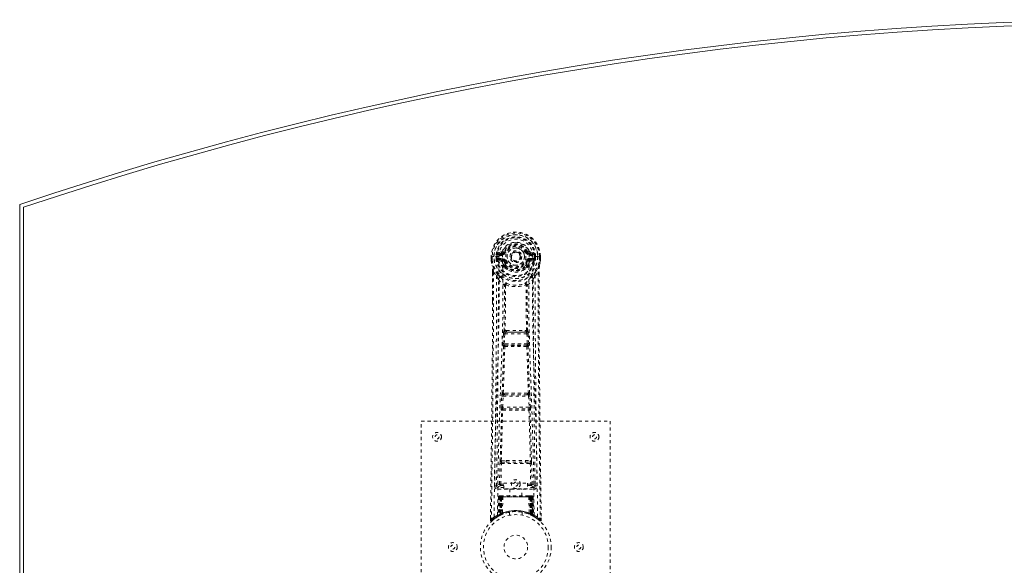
# Model space of a CAD drawing. Header units: inches. Extents: x 28.6 to 100.1, y 28.7 to 76.2.
# Tile 2 of 4: x 28.6 to 59.9, y 58.9 to 76.2. Entities that reach past the tile are written whole.
import ezdxf

# ---------------------------------------------------------------- set-up
doc = ezdxf.new("R2010")
doc.units = ezdxf.units.IN
doc.header["$MEASUREMENT"] = 0
doc.linetypes.add('SLD-Dashed', pattern=[0.075, 0.05, -0.025])
doc.linetypes.add('SLD-Solid', pattern=[0])

msp = doc.modelspace()

# ---------------------------------------------------------------- linework, layer by layer
at = {"color": 7, "linetype": 'SLD-Solid', "lineweight": 15}
for p, q in [((28.604, 34.609), (28.604, 70.359)), ((28.722, 34.694), (28.722, 70.274)), ((28.722, 70.274), (28.722, 34.694))]:
    msp.add_line(p, q, dxfattribs=at)
at = {"color": 7, "linetype": 'SLD-Dashed', "lineweight": 0}
for p, q in [((43.898, 68.859), (43.779, 68.835)), ((43.809, 68.799), (43.926, 68.819)), ((43.809, 68.799), (43.809, 68.769)), ((43.926, 68.799), (43.809, 68.799)), ((43.926, 68.769), (43.809, 68.769)), ((43.926, 68.819), (43.926, 68.799)), ((43.926, 68.769), (43.926, 68.799)), ((43.985, 68.863), (43.931, 68.886)), ((43.985, 68.863), (44.008, 68.854)), ((44.701, 68.854), (44.723, 68.863)), ((44.723, 68.863), (44.727, 68.855)), ((44.783, 68.819), (44.9, 68.799)), ((44.783, 68.819), (44.783, 68.799)), ((44.9, 68.799), (44.783, 68.799)), ((44.783, 68.769), (44.783, 68.799)), ((44.9, 68.769), (44.783, 68.769)), ((44.93, 68.835), (44.811, 68.859)), ((44.9, 68.769), (44.9, 68.799)), ((43.575, 68.718), (43.575, 68.601)), ((43.579, 68.718), (43.575, 68.718)), ((43.575, 68.601), (43.575, 68.597)), ((43.576, 68.718), (43.576, 68.601)), ((43.632, 68.717), (43.579, 68.718)), ((43.604, 68.715), (43.604, 68.601)), ((43.655, 68.717), (43.632, 68.717)), ((43.813, 68.717), (43.655, 68.717)), ((43.726, 68.644), (43.726, 68.715)), ((43.726, 68.644), (43.755, 68.645)), ((43.726, 68.644), (43.726, 68.644)), ((43.761, 68.715), (43.755, 68.715)), ((43.755, 68.715), (43.755, 68.645)), ((43.756, 68.645), (43.761, 68.626)), ((43.761, 68.636), (43.761, 68.715)), ((43.761, 68.626), (43.761, 68.636)), ((43.767, 68.6), (43.771, 68.595)), ((43.771, 68.595), (43.771, 68.594)), ((43.771, 68.595), (43.771, 68.595)), ((43.782, 68.584), (43.771, 68.595)), ((43.782, 68.584), (43.896, 68.563)), ((43.795, 68.647), (43.795, 68.617)), ((43.795, 68.647), (43.926, 68.647)), ((43.926, 68.592), (43.795, 68.617)), ((43.795, 68.617), (43.926, 68.617)), ((43.926, 68.647), (43.926, 68.617)), ((43.926, 68.592), (43.926, 68.617)), ((43.931, 68.752), (43.931, 68.755)), ((44.008, 68.562), (43.98, 68.551)), ((44.511, 68.708), (44.51, 68.692)), ((44.511, 68.716), (44.511, 68.708)), ((44.728, 68.551), (44.701, 68.562)), ((44.778, 68.755), (44.778, 68.752)), ((44.783, 68.647), (44.783, 68.617)), ((44.783, 68.647), (44.913, 68.647)), ((44.913, 68.617), (44.783, 68.592)), ((44.783, 68.592), (44.783, 68.617)), ((44.783, 68.617), (44.913, 68.617)), ((44.812, 68.563), (44.927, 68.584)), ((45.054, 68.717), (44.895, 68.717)), ((44.913, 68.617), (44.913, 68.647)), ((44.937, 68.595), (44.927, 68.584)), ((44.927, 68.584), (44.927, 68.584)), ((44.927, 68.584), (44.927, 68.584)), ((44.937, 68.595), (44.941, 68.6)), ((44.948, 68.715), (44.953, 68.715)), ((44.948, 68.636), (44.948, 68.715)), ((44.953, 68.645), (44.948, 68.626)), ((44.948, 68.626), (44.948, 68.636)), ((44.953, 68.645), (44.953, 68.715)), ((44.953, 68.645), (44.983, 68.644)), ((44.983, 68.715), (44.983, 68.644)), ((44.983, 68.715), (44.983, 68.715)), ((44.983, 68.644), (44.983, 68.644)), ((45.077, 68.717), (45.054, 68.717)), ((45.13, 68.718), (45.077, 68.717)), ((45.104, 68.601), (45.104, 68.715)), ((45.134, 68.718), (45.13, 68.718)), ((45.133, 68.601), (45.133, 68.718)), ((45.134, 68.718), (45.134, 68.601)), ((45.134, 68.597), (45.134, 68.601)), ((43.617, 68.217), (43.614, 67.292)), ((43.618, 67.292), (43.618, 68.216)), ((43.647, 68.215), (43.743, 68.1)), ((43.986, 68.402), (43.986, 68.42)), ((44.005, 68.356), (43.994, 68.373)), ((44.009, 68.426), (44.01, 68.407)), ((44.699, 68.407), (44.699, 68.426)), ((44.715, 68.373), (44.703, 68.356)), ((44.722, 68.402), (44.723, 68.42)), ((44.966, 68.1), (45.062, 68.215)), ((45.09, 68.163), (45.09, 68.216)), ((45.091, 68.217), (45.092, 68.163)), ((44.027, 67.797), (44.027, 67.797)), ((44.682, 67.797), (44.682, 67.797)), ((44.055, 66.358), (44.015, 66.357)), ((44.023, 66.304), (44.062, 66.304)), ((44.646, 66.304), (44.062, 66.304)), ((44.646, 66.304), (44.685, 66.304)), ((44.693, 66.357), (44.653, 66.358)), ((43.944, 65.944), (43.96, 66.261)), ((43.988, 65.942), (44.005, 66.259)), ((44.005, 66.259), (44.704, 66.259)), ((44.704, 66.259), (44.72, 65.942)), ((44.764, 65.944), (44.748, 66.261)), ((43.968, 65.85), (43.953, 65.854)), ((44.72, 65.942), (43.988, 65.942)), ((44.012, 65.892), (43.998, 65.897)), ((43.998, 65.897), (44.711, 65.897)), ((44.711, 65.897), (44.697, 65.892)), ((44.741, 65.85), (44.755, 65.854)), ((43.889, 63.926), (43.906, 64.279)), ((43.934, 63.924), (43.951, 64.277)), ((43.951, 64.277), (44.758, 64.277)), ((43.988, 64.373), (43.956, 64.373)), ((43.997, 64.322), (43.966, 64.321)), ((44.711, 64.322), (43.997, 64.322)), ((44.711, 64.322), (44.743, 64.321)), ((44.753, 64.373), (44.72, 64.373)), ((44.758, 64.277), (44.775, 63.924)), ((44.819, 63.926), (44.802, 64.279)), ((43.895, 63.836), (43.904, 63.833)), ((44.775, 63.924), (43.934, 63.924)), ((43.948, 63.876), (43.94, 63.879)), ((43.94, 63.879), (44.769, 63.879)), ((44.769, 63.879), (44.76, 63.876)), ((44.805, 63.833), (44.813, 63.836)), ((41.354, 55.484), (41.354, 63.484)), ((41.354, 63.484), (47.354, 63.484)), ((47.354, 63.484), (47.354, 55.484)), ((43.893, 62.227), (44.049, 62.233)), ((44.659, 62.233), (44.816, 62.227)), ((43.836, 61.481), (43.851, 62.143)), ((43.88, 61.48), (43.896, 62.141)), ((43.896, 62.141), (44.813, 62.141)), ((43.904, 62.182), (44.057, 62.185)), ((44.057, 62.185), (44.652, 62.185)), ((44.652, 62.185), (44.805, 62.182)), ((44.813, 62.141), (44.828, 61.48)), ((44.873, 61.481), (44.857, 62.143)), ((43.745, 61.714), (43.742, 61.427)), ((44.967, 61.427), (44.963, 61.714)), ((43.742, 61.424), (43.743, 61.416)), ((43.787, 61.378), (43.787, 61.318)), ((43.974, 61.378), (43.787, 61.378)), ((43.787, 61.318), (44.922, 61.318)), ((43.88, 61.435), (43.88, 61.48)), ((43.88, 61.48), (43.974, 61.48)), ((43.88, 61.435), (43.974, 61.435)), ((43.974, 61.511), (44.724, 61.511)), ((43.974, 61.331), (43.974, 61.511)), ((44.724, 61.331), (43.974, 61.331)), ((44.159, 61.331), (44.159, 61.109)), ((44.549, 61.109), (44.549, 61.331)), ((44.724, 61.511), (44.724, 61.331)), ((44.724, 61.48), (44.828, 61.48)), ((44.724, 61.435), (44.828, 61.435)), ((44.922, 61.378), (44.724, 61.378)), ((44.828, 61.435), (44.828, 61.48)), ((44.922, 61.318), (44.922, 61.378)), ((44.965, 61.416), (44.967, 61.424)), ((43.808, 61.08), (43.787, 60.475)), ((43.822, 61.08), (43.801, 60.483)), ((43.822, 61.08), (43.808, 61.08)), ((43.842, 61.084), (43.82, 60.49)), ((43.84, 61.08), (43.82, 60.493)), ((43.907, 61.08), (43.84, 61.08)), ((43.847, 61.08), (43.847, 60.523)), ((43.855, 61.08), (43.847, 61.08)), ((43.855, 61.109), (43.848, 61.109)), ((43.861, 61.109), (43.852, 61.109)), ((43.855, 61.08), (44.854, 61.08)), ((43.855, 60.527), (43.855, 61.08)), ((43.868, 61.109), (43.861, 61.109)), ((43.861, 60.53), (43.861, 61.08)), ((43.861, 61.08), (43.867, 61.08)), ((43.867, 61.08), (43.867, 60.533)), ((44.841, 61.08), (43.867, 61.08)), ((43.924, 61.109), (43.87, 61.109)), ((43.879, 61.08), (43.879, 60.538)), ((43.885, 61.08), (43.879, 61.08)), ((43.886, 61.109), (43.88, 61.109)), ((43.885, 61.08), (44.823, 61.08)), ((43.885, 60.541), (43.885, 61.08)), ((43.886, 61.109), (43.924, 61.109)), ((43.888, 60.529), (43.907, 61.08)), ((43.908, 61.08), (43.889, 60.529)), ((43.907, 61.08), (43.908, 61.08)), ((43.938, 61.08), (43.934, 60.558)), ((43.946, 61.109), (43.938, 61.109)), ((44.77, 61.08), (43.938, 61.08)), ((44.763, 61.109), (43.946, 61.109)), ((44.771, 61.109), (44.763, 61.109)), ((44.77, 61.08), (44.775, 60.558)), ((44.839, 61.109), (44.785, 61.109)), ((44.785, 61.109), (44.823, 61.109)), ((44.82, 60.529), (44.801, 61.08)), ((44.801, 61.08), (44.801, 61.08)), ((44.801, 61.08), (44.82, 60.529)), ((44.869, 61.08), (44.801, 61.08)), ((44.829, 61.109), (44.823, 61.109)), ((44.829, 61.08), (44.823, 61.08)), ((44.823, 61.08), (44.823, 60.541)), ((44.829, 60.538), (44.829, 61.08)), ((44.847, 61.109), (44.841, 61.109)), ((44.841, 60.533), (44.841, 61.08)), ((44.841, 61.08), (44.848, 61.08)), ((44.857, 61.109), (44.847, 61.109)), ((44.848, 61.08), (44.848, 60.53)), ((44.861, 61.109), (44.853, 61.109)), ((44.861, 61.08), (44.854, 61.08)), ((44.854, 61.08), (44.854, 60.527)), ((44.861, 60.523), (44.861, 61.08)), ((44.889, 60.49), (44.866, 61.084)), ((44.869, 61.08), (44.889, 60.493)), ((44.887, 61.08), (44.908, 60.483)), ((44.9, 61.08), (44.887, 61.08)), ((44.9, 61.08), (44.921, 60.475)), ((43.549, 60.41), (43.548, 60.343)), ((43.549, 60.41), (43.548, 60.343)), ((43.548, 60.343), (43.578, 60.342)), ((43.55, 60.406), (43.549, 60.343)), ((43.597, 60.321), (43.639, 60.355)), ((43.773, 60.45), (43.786, 60.458)), ((43.787, 60.475), (43.801, 60.483)), ((43.804, 60.468), (43.871, 60.503)), ((43.82, 60.493), (43.888, 60.529)), ((43.847, 60.523), (43.855, 60.527)), ((43.86, 60.497), (43.847, 60.523)), ((43.86, 60.497), (43.851, 60.493)), ((43.867, 60.501), (43.86, 60.497)), ((43.867, 60.533), (43.861, 60.53)), ((43.873, 60.504), (43.861, 60.53)), ((43.865, 60.5), (43.873, 60.504)), ((43.88, 60.507), (43.867, 60.533)), ((43.871, 60.503), (43.872, 60.503)), ((43.872, 60.503), (43.879, 60.507)), ((43.879, 60.538), (43.885, 60.541)), ((43.891, 60.512), (43.879, 60.538)), ((43.889, 60.529), (43.888, 60.529)), ((43.897, 60.515), (43.891, 60.512)), ((44.154, 60.592), (44.154, 60.495)), ((44.554, 60.495), (44.554, 60.592)), ((44.823, 60.541), (44.811, 60.515)), ((44.818, 60.512), (44.811, 60.515)), ((44.829, 60.538), (44.818, 60.512)), ((44.82, 60.529), (44.82, 60.529)), ((44.82, 60.529), (44.889, 60.493)), ((44.823, 60.541), (44.829, 60.538)), ((44.841, 60.533), (44.829, 60.507)), ((44.848, 60.53), (44.836, 60.504)), ((44.837, 60.503), (44.837, 60.503)), ((44.837, 60.503), (44.852, 60.495)), ((44.848, 60.53), (44.841, 60.533)), ((44.854, 60.527), (44.841, 60.501)), ((44.849, 60.497), (44.841, 60.501)), ((44.861, 60.523), (44.849, 60.497)), ((44.875, 60.484), (44.849, 60.497)), ((44.854, 60.527), (44.861, 60.523)), ((44.869, 60.486), (44.904, 60.468)), ((44.908, 60.483), (44.921, 60.475)), ((44.917, 60.462), (44.93, 60.455)), ((44.922, 60.458), (44.936, 60.45)), ((45.07, 60.355), (45.112, 60.321)), ((45.131, 60.342), (45.111, 60.32)), ((45.161, 60.343), (45.16, 60.41))]:
    msp.add_line(p, q, dxfattribs=at)
at = {"color": 7, "linetype": 'SLD-Dashed', "lineweight": 0, "flags": 128}
for points in [[(43.931, 68.755), (43.937, 68.831), (43.96, 68.906), (43.999, 68.974), (44.053, 69.034), (44.118, 69.083), (44.192, 69.119), (44.271, 69.141), (44.354, 69.148), (44.437, 69.141), (44.517, 69.119), (44.591, 69.083), (44.656, 69.034), (44.709, 68.974), (44.749, 68.906), (44.772, 68.831), (44.778, 68.755)], [(43.809, 68.769), (43.786, 68.774), (43.766, 68.787)], [(43.926, 68.819), (43.963, 68.834), (43.976, 68.847)], [(43.976, 68.847), (43.981, 68.855), (43.985, 68.863)], [(44.035, 68.842), (44.03, 68.844), (44.025, 68.846), (44.02, 68.848), (44.016, 68.85), (44.013, 68.851), (44.01, 68.853), (44.008, 68.853), (44.008, 68.854)], [(44.673, 68.842), (44.679, 68.844), (44.684, 68.846), (44.688, 68.848), (44.693, 68.85), (44.696, 68.851), (44.699, 68.853), (44.7, 68.853), (44.701, 68.854)], [(44.942, 68.787), (44.923, 68.774), (44.9, 68.769)], [(43.575, 68.718), (43.574, 68.717), (43.575, 68.717), (43.578, 68.717), (43.582, 68.717), (43.586, 68.716), (43.592, 68.716), (43.598, 68.716), (43.604, 68.715)], [(43.604, 68.601), (43.598, 68.601), (43.592, 68.601), (43.586, 68.601), (43.582, 68.601), (43.578, 68.601), (43.575, 68.601), (43.574, 68.601), (43.575, 68.601)], [(43.575, 68.601), (43.587, 68.504), (43.603, 68.428)], [(43.575, 68.597), (43.576, 68.597), (43.578, 68.598), (43.581, 68.598), (43.584, 68.598), (43.589, 68.599), (43.594, 68.6), (43.599, 68.601), (43.604, 68.601)], [(43.575, 68.597), (43.586, 68.507), (43.605, 68.417)], [(43.666, 60.436), (43.674, 61.483), (43.693, 62.528), (43.723, 63.57), (43.758, 64.608), (43.792, 65.642), (43.817, 66.672), (43.826, 67.697), (43.813, 68.717)], [(43.756, 68.645), (43.755, 68.645), (43.755, 68.645)], [(43.761, 68.636), (43.777, 68.644), (43.795, 68.647)], [(43.775, 60.492), (43.784, 61.537), (43.806, 62.579), (43.837, 63.619), (43.875, 64.655), (43.911, 65.686), (43.937, 66.712), (43.945, 67.735), (43.931, 68.752)], [(43.923, 68.54), (43.91, 68.557), (43.896, 68.563)], [(43.986, 68.42), (43.953, 68.473), (43.923, 68.54)], [(43.98, 68.551), (44.008, 68.488), (44.038, 68.438)], [(44.035, 68.574), (44.03, 68.572), (44.025, 68.57), (44.02, 68.568), (44.016, 68.566), (44.013, 68.565), (44.01, 68.563), (44.008, 68.563), (44.008, 68.562)], [(44.671, 68.438), (44.701, 68.488), (44.728, 68.551)], [(44.673, 68.574), (44.679, 68.572), (44.684, 68.57), (44.688, 68.568), (44.693, 68.566), (44.696, 68.565), (44.699, 68.563), (44.7, 68.563), (44.701, 68.562)], [(44.723, 68.42), (44.755, 68.473), (44.785, 68.54)], [(44.933, 60.492), (44.924, 61.537), (44.903, 62.58), (44.871, 63.619), (44.834, 64.655), (44.797, 65.686), (44.771, 66.713), (44.763, 67.735), (44.778, 68.752)], [(44.785, 68.54), (44.798, 68.557), (44.812, 68.563)], [(45.042, 60.436), (45.035, 61.483), (45.015, 62.528), (44.986, 63.57), (44.951, 64.608), (44.916, 65.642), (44.891, 66.672), (44.883, 67.697), (44.895, 68.717)], [(44.913, 68.647), (44.931, 68.644), (44.948, 68.636)], [(44.953, 68.715), (44.957, 68.715), (44.963, 68.715), (44.972, 68.715), (44.983, 68.715)], [(44.953, 68.645), (44.953, 68.645), (44.953, 68.645)], [(45.103, 68.417), (45.12, 68.497), (45.134, 68.597)], [(45.104, 68.715), (45.111, 68.716), (45.117, 68.716), (45.122, 68.716), (45.127, 68.717), (45.131, 68.717), (45.133, 68.717), (45.134, 68.717), (45.134, 68.718)], [(45.134, 68.601), (45.134, 68.601), (45.133, 68.601), (45.131, 68.601), (45.127, 68.601), (45.122, 68.601), (45.117, 68.601), (45.111, 68.601), (45.104, 68.601)], [(45.134, 68.597), (45.133, 68.597), (45.131, 68.598), (45.128, 68.598), (45.124, 68.598), (45.12, 68.599), (45.115, 68.6), (45.11, 68.601), (45.104, 68.601)], [(45.134, 68.601), (45.121, 68.504), (45.105, 68.428)], [(43.647, 68.215), (43.645, 66.749), (43.636, 65.277), (43.622, 63.83), (43.619, 63.609), (43.616, 63.379), (43.614, 63.176), (43.611, 62.977), (43.609, 62.762), (43.607, 62.612), (43.605, 62.455), (43.603, 62.299), (43.601, 62.181), (43.599, 62.041), (43.597, 61.879), (43.593, 61.547), (43.59, 61.342), (43.587, 61.088), (43.584, 60.826), (43.581, 60.578), (43.578, 60.342)], [(43.603, 68.428), (43.604, 68.422), (43.605, 68.417)], [(43.785, 68.139), (43.684, 68.263), (43.605, 68.417)], [(43.617, 68.217), (43.617, 68.216), (43.618, 68.216), (43.62, 68.216), (43.624, 68.215), (43.629, 68.215), (43.635, 68.215), (43.641, 68.215), (43.647, 68.215)], [(44.005, 68.356), (44.08, 68.298), (44.137, 68.268)], [(44.572, 68.268), (44.629, 68.298), (44.703, 68.356)], [(44.924, 68.139), (45.024, 68.263), (45.103, 68.417)], [(45.062, 68.215), (45.068, 68.215), (45.074, 68.215), (45.08, 68.215), (45.085, 68.215), (45.089, 68.216), (45.091, 68.216), (45.092, 68.216), (45.091, 68.217)], [(45.062, 68.215), (45.063, 66.751), (45.072, 65.278), (45.087, 63.83), (45.09, 63.583), (45.093, 63.325), (45.095, 63.11), (45.098, 62.88), (45.101, 62.63), (45.105, 62.359), (45.108, 62.141), (45.111, 61.879), (45.115, 61.555), (45.118, 61.344), (45.121, 61.086), (45.125, 60.824), (45.128, 60.576), (45.131, 60.342)], [(45.092, 68.163), (45.1, 65.593), (45.127, 62.968), (45.161, 60.343)], [(45.103, 68.417), (45.105, 68.422), (45.105, 68.428)], [(43.743, 68.1), (43.742, 67.579), (43.741, 67.046), (43.738, 66.501), (43.735, 65.986), (43.73, 65.456), (43.725, 64.904), (43.72, 64.415), (43.717, 64.158), (43.713, 63.885), (43.71, 63.597), (43.706, 63.292), (43.703, 63.017), (43.699, 62.776), (43.697, 62.585), (43.694, 62.371), (43.691, 62.129), (43.688, 61.904), (43.685, 61.711), (43.683, 61.552), (43.682, 61.424)], [(43.802, 67.987), (43.888, 67.886), (43.989, 67.798)], [(43.88, 68.051), (43.889, 68.042), (43.895, 68.035)], [(44.72, 67.798), (44.82, 67.886), (44.907, 67.987)], [(44.814, 68.035), (44.819, 68.042), (44.828, 68.051)], [(45.027, 61.424), (45.025, 61.56), (45.023, 61.732), (45.02, 61.941), (45.017, 62.186), (45.014, 62.435), (45.011, 62.655), (45.009, 62.808), (45.007, 62.946), (45.005, 63.068), (45.003, 63.223), (45.001, 63.386), (44.999, 63.542), (44.989, 64.356), (44.981, 65.174), (44.973, 66.147), (44.967, 67.136), (44.966, 68.1)], [(43.979, 66.351), (43.99, 67.071), (43.991, 67.79)], [(44.037, 67.808), (44.032, 67.817), (44.025, 67.823), (44.017, 67.827), (44.009, 67.827), (44.001, 67.823), (43.995, 67.817), (43.991, 67.808), (43.989, 67.798)], [(44.027, 67.797), (44.026, 67.078), (44.015, 66.357)], [(44.72, 67.798), (44.718, 67.808), (44.713, 67.817), (44.707, 67.823), (44.7, 67.827), (44.692, 67.827), (44.684, 67.823), (44.677, 67.817), (44.672, 67.808)], [(44.693, 66.357), (44.683, 67.078), (44.682, 67.797)], [(44.729, 66.351), (44.719, 67.071), (44.718, 67.79)], [(43.614, 67.292), (43.609, 65.593), (43.581, 62.968), (43.549, 60.41)], [(44.023, 66.304), (44.022, 66.303), (44.02, 66.302), (44.018, 66.299), (44.012, 66.289), (44.008, 66.275), (44.005, 66.259)], [(44.055, 66.358), (44.354, 66.359), (44.653, 66.358)], [(44.062, 66.304), (44.354, 66.305), (44.646, 66.304)], [(43.96, 66.261), (43.966, 66.261), (43.976, 66.261), (43.99, 66.26), (44.005, 66.259)], [(44.704, 66.259), (44.719, 66.26), (44.733, 66.261), (44.743, 66.261), (44.748, 66.261)], [(43.921, 64.368), (43.946, 65.11), (43.968, 65.85)], [(43.944, 65.944), (43.949, 65.944), (43.959, 65.943), (43.974, 65.943), (43.988, 65.942)], [(43.956, 64.373), (43.981, 65.115), (44.003, 65.855)], [(43.998, 65.897), (43.993, 65.901), (43.989, 65.91), (43.988, 65.917), (43.988, 65.925), (43.988, 65.933), (43.988, 65.942)], [(44.705, 65.855), (44.728, 65.115), (44.753, 64.373)], [(44.72, 65.942), (44.721, 65.933), (44.721, 65.925), (44.72, 65.917), (44.719, 65.91), (44.716, 65.901), (44.711, 65.897)], [(44.72, 65.942), (44.735, 65.943), (44.749, 65.943), (44.759, 65.944), (44.764, 65.944)], [(44.787, 64.368), (44.763, 65.11), (44.741, 65.85)], [(43.906, 64.279), (43.909, 64.311), (43.909, 64.313)], [(43.906, 64.279), (43.911, 64.279), (43.921, 64.278), (43.935, 64.278), (43.951, 64.277)], [(44.758, 64.277), (44.773, 64.278), (44.787, 64.278), (44.798, 64.279), (44.802, 64.279)], [(44.802, 64.279), (44.8, 64.311), (44.8, 64.313)], [(43.86, 62.225), (43.879, 63.03), (43.904, 63.833)], [(43.889, 63.926), (43.894, 63.926), (43.904, 63.926), (43.918, 63.925), (43.934, 63.924)], [(43.893, 62.227), (43.913, 63.033), (43.938, 63.837)], [(44.771, 63.837), (44.796, 63.033), (44.816, 62.227)], [(44.775, 63.924), (44.79, 63.925), (44.804, 63.926), (44.815, 63.926), (44.819, 63.926)], [(44.849, 62.225), (44.829, 63.03), (44.805, 63.833)], [(44.049, 62.233), (44.354, 62.233), (44.659, 62.233)], [(43.851, 62.143), (43.856, 62.143), (43.866, 62.142), (43.88, 62.142), (43.896, 62.141)], [(44.057, 62.185), (44.354, 62.185), (44.652, 62.185)], [(44.813, 62.141), (44.828, 62.142), (44.842, 62.142), (44.853, 62.143), (44.857, 62.143)], [(43.836, 61.481), (43.766, 61.453), (43.742, 61.424)], [(43.787, 61.378), (43.811, 61.407), (43.88, 61.435)], [(43.836, 61.481), (43.84, 61.481), (43.85, 61.481), (43.864, 61.481), (43.88, 61.48)], [(44.828, 61.48), (44.844, 61.481), (44.858, 61.481), (44.868, 61.481), (44.873, 61.481)], [(44.828, 61.435), (44.898, 61.407), (44.922, 61.378)], [(44.967, 61.424), (44.942, 61.453), (44.873, 61.481)], [(43.808, 61.08), (43.811, 61.08), (43.82, 61.08), (43.832, 61.08), (43.847, 61.08)], [(43.861, 61.08), (43.846, 61.08), (43.834, 61.08), (43.825, 61.08), (43.822, 61.08)], [(43.84, 61.08), (43.84, 61.08), (43.842, 61.08), (43.846, 61.08), (43.851, 61.08), (43.857, 61.08), (43.864, 61.08), (43.871, 61.08), (43.879, 61.08)], [(43.938, 61.08), (43.927, 61.08), (43.918, 61.08), (43.911, 61.08), (43.908, 61.08)], [(44.801, 61.08), (44.797, 61.08), (44.791, 61.08), (44.781, 61.08), (44.77, 61.08)], [(44.829, 61.08), (44.837, 61.08), (44.845, 61.08), (44.852, 61.08), (44.858, 61.08), (44.863, 61.08), (44.866, 61.08), (44.868, 61.08), (44.869, 61.08)], [(44.839, 61.109), (44.839, 61.109), (44.837, 61.109)], [(44.887, 61.08), (44.883, 61.08), (44.875, 61.08), (44.862, 61.08), (44.848, 61.08)], [(44.861, 61.08), (44.876, 61.08), (44.889, 61.08), (44.897, 61.08), (44.9, 61.08)], [(44.869, 61.08), (44.868, 61.087), (44.867, 61.089)], [(43.551, 60.343), (43.553, 60.335), (43.556, 60.328), (43.561, 60.321), (43.567, 60.316), (43.575, 60.313), (43.582, 60.313), (43.589, 60.315), (43.596, 60.319)], [(43.598, 60.32), (43.63, 60.348), (43.639, 60.355)], [(43.715, 60.412), (43.763, 60.444), (43.808, 60.47)], [(43.855, 60.527), (43.859, 60.517), (43.863, 60.508), (43.866, 60.503), (43.867, 60.501)], [(43.885, 60.541), (43.89, 60.531), (43.894, 60.522), (43.896, 60.517), (43.897, 60.515)], [(44.89, 60.486), (44.889, 60.492), (44.889, 60.494)], [(44.905, 60.467), (44.945, 60.444), (44.994, 60.412)], [(44.928, 60.457), (44.921, 60.468), (44.917, 60.482)], [(45.112, 60.323), (45.12, 60.319), (45.128, 60.316), (45.136, 60.316), (45.144, 60.317), (45.151, 60.321), (45.156, 60.326), (45.159, 60.333), (45.16, 60.34)], [(45.161, 60.343), (45.16, 60.343), (45.159, 60.343), (45.152, 60.342), (45.142, 60.343), (45.137, 60.343), (45.131, 60.342)]]:
    msp.add_lwpolyline(points, dxfattribs=at)
at = {"color": 7, "linetype": 'SLD-Dashed', "lineweight": 0}
for centre, radius in [((44.354, 68.708), 0.7), ((44.354, 68.708), 0.69), ((44.354, 68.708), 0.623), ((44.354, 68.708), 0.32), ((44.354, 68.708), 0.275), ((44.354, 68.708), 0.188), ((44.354, 68.708), 0.157), ((44.354, 68.708), 0.142), ((44.354, 68.708), 0.139), ((44.354, 68.708), 0.138), ((41.854, 62.984), 0.141), ((41.854, 62.984), 0.0625), ((46.854, 62.984), 0.141), ((46.854, 62.984), 0.0625), ((44.354, 61.484), 0.141), ((44.354, 61.484), 0.0625), ((44.354, 59.484), 1.125), ((44.354, 59.484), 1.03), ((44.354, 59.484), 0.376), ((42.354, 59.484), 0.141), ((42.354, 59.484), 0.0625), ((46.354, 59.484), 0.141), ((46.354, 59.484), 0.0625)]:
    msp.add_circle(centre, radius, dxfattribs=at)
at = {"color": 7, "linetype": 'SLD-Solid', "lineweight": 15}
for radius, start, end in [(111.709, 71.33535, 108.66465), (111.591, 71.37887, 108.62113), (111.591, 71.37887, 108.62113)]:
    msp.add_arc((64.354, -35.475), radius, start, end, dxfattribs=at)
at = {"color": 7, "linetype": 'SLD-Dashed', "lineweight": 0}
for centre, radius, start, end in [((44.354, 68.708), 0.78, 0, 179.3038), ((44.354, 68.708), 0.78, 0.7166, 179.2834), ((44.354, 68.708), 0.75, 0.5684, 179.4316), ((44.354, 68.708), 0.629, 0.6528, 179.3472), ((44.354, 68.708), 0.599, 0.6527, 179.3473), ((44.354, 68.723), 0.541, 359.35, 180.65), ((44.354, 68.708), 0.459, 22.774, 157.226), ((44.354, 68.708), 0.4, 22.774, 157.226), ((44.354, 68.708), 0.376, 22.774, 157.226), ((44.354, 68.708), 0.593, 172.3909, 179.3289), ((43.97, 68.759), 0.206, 158.337, 172.3466), ((43.808, 68.829), 0.0299, 167.8898, 271.9561), ((43.926, 68.85), 0.0301, 162.3504, 268.5782), ((43.889, 68.903), 0.0454, 281.2539, 337.5691), ((43.926, 68.888), 0.089, 270, 337.226), ((43.926, 68.888), 0.119, 270.0005, 337.2262), ((44.354, 68.708), 0.346, 22.7741, 157.2259), ((44.354, 68.708), 0.275, 82.5717, 262.572), ((44.354, 68.708), 0.275, 262.5716, 82.5721), ((44.783, 68.888), 0.119, 202.7745, 269.9999), ((44.783, 68.888), 0.089, 202.774, 270), ((45.322, 67.512), 1.478, 111.6227, 113.9238), ((44.789, 68.891), 0.0715, 209.6306, 265.2066), ((44.82, 68.903), 0.0454, 202.489, 258.688), ((44.782, 68.85), 0.0301, 271.4234, 17.648), ((44.901, 68.829), 0.0299, 268.0463, 12.1078), ((44.738, 68.759), 0.206, 7.6598, 21.6566), ((44.354, 68.708), 0.593, 0.6711, 7.6091), ((43.604, 68.601), 0.03, 180.0028, 185.051), ((44.354, 68.708), 0.787, 188.0937, 351.9063), ((44.354, 68.708), 0.758, 188.0936, 351.9064), ((43.753, 69.763), 1.049, 268.5369, 270.1565), ((44.354, 68.708), 0.632, 185.8274, 354.1726), ((44.354, 68.708), 0.602, 186.0327, 353.9673), ((43.847, 68.633), 0.0862, 184.5588, 202.7057), ((43.795, 68.586), 0.0306, 89.066, 154.5762), ((44.224, 68.804), 0.499, 204.8887, 243.9938), ((44.162, 68.805), 0.441, 210.2266, 246.4271), ((43.932, 68.53), 0.221, 90.3105, 122.518), ((43.926, 68.562), 0.0299, 91.0966, 178.7751), ((43.954, 68.535), 0.031, 31.5694, 169.9032), ((43.926, 68.528), 0.119, 22.7738, 89.9995), ((43.926, 68.528), 0.089, 22.774, 90), ((43.92, 68.527), 0.0649, 21.318, 85.0779), ((44.354, 68.708), 0.376, 202.774, 337.226), ((44.354, 68.708), 0.346, 202.7741, 337.2259), ((44.354, 68.708), 0.157, 245.2931, 290.0155), ((44.783, 68.528), 0.119, 90.0001, 157.2255), ((44.783, 68.528), 0.089, 90, 157.226), ((44.49, 68.799), 0.492, 295.7072, 335.4808), ((44.546, 68.806), 0.441, 293.5931, 329.7441), ((44.789, 68.527), 0.0649, 94.9221, 158.682), ((44.755, 68.535), 0.031, 10.1753, 148.3511), ((44.772, 68.52), 0.233, 58.0388, 88.5928), ((44.782, 68.562), 0.0299, 1.1674, 88.9564), ((44.914, 68.586), 0.0306, 25.4314, 90.9265), ((44.832, 68.64), 0.116, 339.6356, 353.1095), ((42.431, 68.246), 1.187, 358.5707, 8.7912), ((40.133, 67.599), 3.568, 9.9427, 13.2523), ((44.016, 68.417), 0.0305, 44.5485, 174.2849), ((44.008, 68.38), 0.0459, 88.3076, 118.8642), ((44.008, 68.361), 0.046, 88.2965, 118.8), ((44.031, 68.398), 0.0449, 175.0908, 213.9401), ((44.045, 68.352), 0.0396, 127.1317, 174.8145), ((44.036, 68.404), 0.0347, 87.2625, 140.6069), ((44.354, 68.72), 0.453, 220.4511, 319.5489), ((44.043, 68.408), 0.033, 181.8733, 228.3862), ((44.354, 68.748), 0.494, 227.4888, 312.5112), ((44.354, 68.701), 0.411, 219.7061, 320.2939), ((44.354, 68.688), 0.473, 242.6135, 297.3865), ((44.692, 68.417), 0.0305, 5.7192, 135.4474), ((44.672, 68.404), 0.0347, 39.3986, 92.7321), ((44.666, 68.408), 0.033, 311.6147, 358.1165), ((44.664, 68.352), 0.0396, 5.1705, 52.8779), ((44.701, 68.38), 0.0459, 61.1293, 91.6989), ((44.7, 68.361), 0.046, 61.1919, 91.7089), ((44.678, 68.398), 0.0448, 326.2138, 4.9474), ((48.575, 67.599), 3.567, 166.7474, 170.0575), ((46.279, 68.246), 1.187, 171.2124, 181.427), ((-455.71, 69.304), 499.514, 359.09606, 359.84883), ((44.076, 67.781), 0.461, 129.1758, 136.3338), ((39.025, 65.556), 5.359, 26.9679, 28.3324), ((45.337, 69.719), 2.215, 225.5106, 228.8662), ((43.863, 67.984), 0.0608, 58.0035, 177.4261), ((44.627, 68.548), 0.893, 214.9901, 231.1462), ((44.049, 67.794), 0.0608, 73.7745, 175.9548), ((44.109, 67.792), 0.0738, 124.9771, 166.7611), ((44.354, 68.646), 0.844, 250.0605, 289.9395), ((44.082, 68.547), 0.893, 308.8519, 325.0118), ((44.659, 67.794), 0.0608, 4.0438, 106.2253), ((44.6, 67.792), 0.0738, 13.2447, 55.0171), ((44.846, 67.984), 0.0608, 2.5691, 122.0035), ((43.372, 69.719), 2.215, 311.1342, 314.4905), ((49.659, 65.569), 5.333, 151.6633, 153.0346), ((544.476, 69.305), 499.571, 180.15123, 180.90392), ((44.632, 67.781), 0.461, 43.6666, 50.8235), ((43.978, 67.791), 0.0133, 356.8006, 33.9626), ((44.023, 67.727), 0.0709, 87.2841, 117.2808), ((44.04, 67.796), 0.0128, 102.3319, 173.3669), ((44.354, 68.721), 0.966, 250.819, 289.1817), ((44.669, 67.796), 0.0128, 6.6096, 77.6917), ((44.685, 67.727), 0.0709, 62.7181, 92.7135), ((44.731, 67.791), 0.0134, 146.1203, 183.26), ((44.141, 66.27), 0.181, 153.537, 182.7757), ((44.009, 66.284), 0.0735, 85.5134, 114.1482), ((44.025, 66.349), 0.0457, 178.2719, 268.1472), ((44.118, 66.346), 0.104, 173.8569, 204.0358), ((44.155, 66.344), 0.101, 172.2339, 203.472), ((44.554, 66.344), 0.101, 336.5246, 7.7645), ((44.59, 66.346), 0.104, 335.9676, 6.1398), ((44.684, 66.349), 0.0457, 271.852, 1.732), ((44.646, 66.261), 0.0575, 357.8256, 47.5855), ((44.699, 66.284), 0.073, 65.7423, 94.5999), ((44.567, 66.27), 0.181, 357.219, 26.468), ((44.105, 65.915), 0.163, 169.7829, 201.8698), ((43.998, 65.852), 0.0451, 90.8614, 176.7734), ((44.013, 65.847), 0.0451, 90.8961, 176.6076), ((43.997, 65.781), 0.0749, 85.0958, 112.9473), ((44.06, 65.861), 0.0574, 147.5049, 185.9269), ((44.354, 103.228), 37.374, 269.4617, 270.5382), ((44.354, 98.481), 32.591, 269.398, 270.602), ((44.696, 65.847), 0.0451, 3.3957, 89.1006), ((44.648, 65.861), 0.0579, 354.2277, 32.3406), ((44.712, 65.781), 0.075, 67.0751, 94.8899), ((44.71, 65.852), 0.0451, 3.2266, 89.1386), ((44.604, 65.915), 0.163, 338.1241, 10.2234), ((44.045, 64.312), 0.136, 155.3347, 179.2499), ((43.948, 64.289), 0.0843, 84.871, 108.7987), ((43.966, 64.367), 0.0448, 177.9356, 222.9044), ((43.965, 64.364), 0.0424, 220.4569, 270.4065), ((44.019, 64.279), 0.068, 141.1104, 181.6279), ((44.042, 64.363), 0.0869, 173.46, 208.3396), ((44.069, 64.361), 0.0814, 171.2426, 208.694), ((44.354, 31.589), 32.786, 89.3606, 90.6394), ((44.354, 30.959), 33.365, 89.3872, 90.6128), ((44.64, 64.361), 0.0814, 331.3103, 8.7485), ((44.666, 64.363), 0.0867, 331.6258, 6.5755), ((44.742, 64.367), 0.0455, 271.254, 1.8267), ((44.69, 64.279), 0.068, 358.3649, 38.9013), ((44.76, 64.289), 0.0837, 71.1218, 95.2097), ((44.664, 64.312), 0.136, 0.7114, 24.7141), ((44.096, 63.896), 0.209, 171.5832, 196.4967), ((43.94, 63.834), 0.0451, 90.5933, 177.0795), ((43.949, 63.831), 0.0451, 90.6231, 177.0106), ((43.93, 63.746), 0.0908, 85.1432, 107.0296), ((43.988, 63.909), 0.0563, 164.2658, 211.7614), ((43.992, 63.843), 0.0546, 143.5259, 186.9851), ((44.354, 100.477), 36.643, 269.3488, 270.6511), ((44.354, 96.688), 32.814, 269.2909, 270.7091), ((44.76, 63.831), 0.0451, 2.9905, 89.3788), ((44.716, 63.843), 0.055, 353.1643, 36.3311), ((44.721, 63.909), 0.0563, 328.2386, 15.7401), ((44.768, 63.834), 0.0451, 2.9188, 89.4054), ((44.778, 63.746), 0.091, 72.9993, 94.8409), ((44.613, 63.896), 0.209, 343.5056, 8.4145), ((44.253, 62.142), 0.401, 168.1481, 179.9208), ((43.885, 62.088), 0.139, 86.8578, 100.619), ((43.905, 62.228), 0.0456, 184.1731, 268.2455), ((44.004, 62.23), 0.111, 181.789, 205.6569), ((44.138, 62.221), 0.0888, 172.3619, 204.3934), ((44.571, 62.221), 0.0889, 335.606, 7.6333), ((44.706, 62.23), 0.109, 334.2139, 358.346), ((44.803, 62.228), 0.0456, 271.7529, 355.8285), ((44.823, 62.086), 0.141, 79.4666, 93.0571), ((44.456, 62.142), 0.401, 0.0763, 11.8383), ((44.001, 62.142), 0.105, 157.5279, 180.3652), ((44.708, 62.142), 0.105, 359.6356, 22.465), ((43.717, 63.02), 1.596, 268.7145, 270.8687), ((43.787, 61.423), 0.105, 179.2621, 269.995), ((43.785, 61.421), 0.0423, 186.5666, 271.9636), ((43.881, 61.481), 0.0451, 179.0341, 269.5713), ((44.828, 61.481), 0.0451, 270.4296, 0.9026), ((44.922, 61.423), 0.105, 270.005, 0.7379), ((44.923, 61.421), 0.0423, 268.0411, 353.4287), ((44.991, 63.021), 1.597, 269.1326, 271.2848), ((43.838, 61.079), 0.03, 90.004, 178.0066), ((43.869, 61.036), 0.0742, 106.7357, 144.0556), ((43.852, 61.079), 0.03, 90.0325, 178.0274), ((43.866, 60.944), 0.163, 91.7038, 100.6271), ((43.87, 61.079), 0.03, 90.0637, 178.0681), ((43.875, 61.074), 0.0356, 82.0649, 170.2959), ((44.271, 61.087), 0.416, 176.9854, 180.9716), ((44.462, 61.086), 0.601, 178.0005, 180.5756), ((44.294, 61.087), 0.427, 177.0657, 180.9562), ((44.325, 61.087), 0.446, 177.1812, 180.9057), ((44.331, 61.087), 0.446, 177.1812, 180.9057), ((43.937, 61.079), 0.0299, 90.1839, 178.2045), ((43.938, 61.079), 0.0299, 90.1884, 178.2045), ((43.975, 61.086), 0.0369, 141.87, 189.6604), ((44.735, 61.087), 0.0354, 349.2724, 39.2059), ((44.771, 61.079), 0.0299, 1.7955, 89.8161), ((44.771, 61.079), 0.0299, 1.798, 89.8135), ((44.376, 61.087), 0.447, 359.0873, 2.7979), ((44.384, 61.087), 0.446, 359.0943, 2.8188), ((44.839, 61.079), 0.03, 1.9319, 89.9363), ((44.413, 61.087), 0.428, 359.0512, 2.9268), ((44.262, 61.086), 0.585, 359.3952, 2.0387), ((44.842, 60.941), 0.166, 79.597, 88.3426), ((44.441, 61.087), 0.413, 359.0175, 3.0348), ((44.857, 61.079), 0.03, 1.9636, 89.972), ((44.839, 61.036), 0.0742, 35.9466, 73.262), ((44.87, 61.079), 0.03, 2.0005, 89.9933), ((44.354, 59.484), 1.158, 47.8705, 132.1289), ((44.354, 59.452), 1.19, 60.8885, 119.1115), ((44.354, 59.485), 1.155, 64.3786, 115.6214), ((44.354, 59.485), 1.155, 65.0795, 114.9205), ((44.354, 59.485), 1.155, 66.0603, 113.9397), ((44.354, 59.521), 1.12, 67.9468, 112.0532), ((44.354, 59.442), 1.208, 124.6683, 131.8411), ((43.578, 60.342), 0.03, 179.278, 312.1384), ((43.648, 60.386), 0.0825, 211.7745, 232.6805), ((44.35, 59.49), 1.12, 124.6288, 132.0864), ((44.342, 59.245), 1.369, 114.4308, 119.5498), ((43.696, 60.436), 0.03, 180.1675, 304.0697), ((44.354, 59.484), 1.127, 119.5103, 124.6491), ((43.757, 60.476), 0.03, 301.0386, 358.0189), ((43.816, 60.504), 0.0429, 196.9804, 245.8303), ((43.771, 60.484), 0.0299, 300.2763, 358.0883), ((44.343, 59.504), 1.105, 118.6368, 120.2599), ((44.336, 59.86), 0.824, 126.3721, 131.7315), ((44.354, 59.484), 1.127, 60.489, 119.511), ((44.329, 59.873), 0.807, 125.4833, 130.8762), ((43.804, 60.626), 0.138, 269.4175, 293.4589), ((44.36, 59.473), 1.14, 114.2914, 119.1672), ((43.792, 60.492), 0.0273, 297.6482, 2.3024), ((43.79, 60.494), 0.0299, 299.2229, 358.1938), ((44.334, 59.872), 0.806, 124.3197, 129.6147), ((43.858, 60.53), 0.0297, 295.4875, 358.5095), ((43.859, 60.53), 0.0297, 295.4316, 358.5214), ((44.309, 59.934), 0.729, 120.9986, 125.2176), ((43.904, 60.541), 0.0345, 344.8465, 31.0176), ((44.804, 60.541), 0.0346, 148.9932, 195.1328), ((44.398, 59.932), 0.731, 54.7893, 58.9945), ((44.358, 59.492), 1.119, 60.7854, 65.7547), ((44.849, 60.53), 0.0297, 181.4712, 244.5753), ((44.85, 60.53), 0.0297, 181.4765, 244.5259), ((44.375, 59.872), 0.806, 50.3863, 55.6815), ((44.355, 59.486), 1.126, 59.7354, 64.7301), ((44.375, 59.867), 0.815, 49.1497, 54.4908), ((44.344, 59.463), 1.153, 59.9604, 64.0347), ((44.373, 59.86), 0.824, 48.2692, 53.6272), ((44.919, 60.494), 0.0299, 181.8045, 240.7709), ((44.919, 60.494), 0.03, 196.8852, 241.2768), ((44.938, 60.484), 0.0299, 181.9026, 239.7248), ((44.892, 60.504), 0.0429, 294.1648, 343.0302), ((44.971, 60.512), 0.0714, 211.6414, 238.9222), ((44.354, 59.484), 1.127, 55.3506, 60.49), ((44.951, 60.476), 0.03, 181.977, 238.9574), ((44.367, 59.506), 1.102, 58.9479, 59.8503), ((44.367, 59.245), 1.37, 60.4514, 65.5693), ((45.012, 60.436), 0.03, 235.9346, 359.8282), ((44.357, 59.487), 1.124, 47.9079, 55.3628), ((44.352, 59.439), 1.213, 48.1749, 55.3206), ((45.131, 60.342), 0.03, 227.8635, 0.7202)]:
    msp.add_arc(centre, radius, start, end, dxfattribs=at)

doc.saveas('drawing.dxf')
